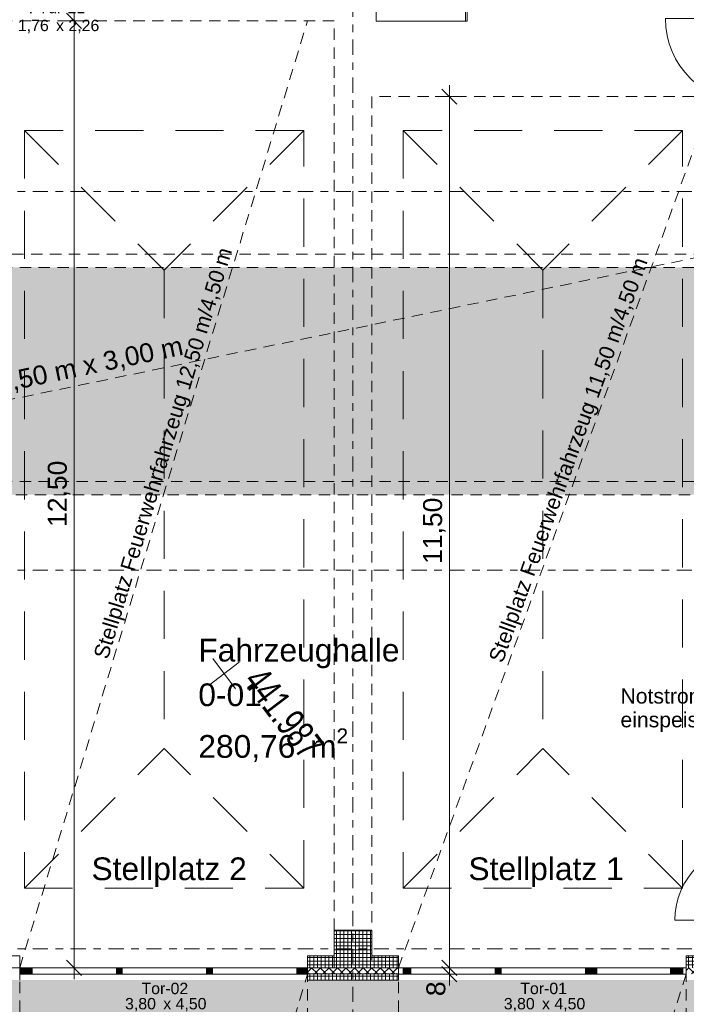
# Model space of a CAD drawing. Header units: metres. Extents: x -167 to 338, y -186 to 508.
# Tile 34 of 113: x 28 to 37, y 28 to 41. Entities that reach past the tile are written whole.
import ezdxf
from ezdxf.enums import TextEntityAlignment as Align

# ---------------------------------------------------------------- set-up
doc = ezdxf.new("R2010")
doc.units = ezdxf.units.M
doc.header["$MEASUREMENT"] = 0
for name, pattern in [('Raster', [0.4, 0.2, -0.1, 0, -0.1]), ('Strichlinie eng', [0.23, 0.15, -0.08]), ('Strichlinie weit', [1.058333, 0.635, -0.423333]), ('Untersicht', [0.2, 0.15, -0.05]), ('Öffnungslinie Tür Fenster', [0.23, 0.15, -0.08])]:
    doc.linetypes.add(name, pattern=pattern)
for name, color, linetype in [('10 Stütze', 7, 'Continuous'), ('10 Wand außen', 7, 'Continuous'), ('10 Wand innen', 7, 'Continuous'), ('10 Wand innen tragend', 7, 'Continuous'), ('20 Decke', 7, 'Continuous'), ('30 Dachaufbau', 7, 'Continuous'), ('30 Dachfenster', 7, 'Continuous'), ('50 Sanitäreinrichtung', 7, 'Continuous'), ('60 Gelände 2D Übersicht', 7, 'Continuous'), ('70 Kanal', 7, 'Continuous'), ('80 Raum', 7, 'Continuous'), ('90 Achsraster', 7, 'Continuous'), ('94 Genehmigungsplanung Bemaßung', 7, 'Continuous'), ('Beschriftung-Punkte', 7, 'Continuous'), ('BT-Gelaende', 7, 'Continuous')]:
    doc.layers.add(name, color=color, linetype=linetype)
doc.styles.add('ERSTELLTER_STIL_1', font='arial.ttf')
doc.styles.add('ERSTELLTER_STIL_2', font='arial.ttf')
doc.styles.add('ERSTELLTER_STIL_7', font='arial.ttf', dxfattribs={"width": 0.7})
doc.dimstyles.new('ERSTELLTER_STIL__1', dxfattribs={"dimtxt": 0.25, "dimasz": 0.19, "dimexe": 0.18, "dimexo": 0.1, "dimgap": 0, "dimtad": 1, "dimtih": 1, "dimtoh": 1, "dimzin": 0, "dimdsep": 46, "dimtxsty": 'ERSTELLTER_STIL_1', "dimblk": 'ARROWHEAD_6', "dimblk1": 'ARROWHEAD_6', "dimblk2": 'ARROWHEAD_6', "dimcen": 0.09, "dimclrd": 7, "dimclre": 7, "dimclrt": 7, "dimazin": 0, "dimtfac": 1, "dimtdec": 4, "dimtmove": 0, "dimatfit": 3, "dimfxl": 1, "dimtolj": 1, "dimtzin": 0, "dimarcsym": 0})
doc.dimstyles.new('ERSTELLTER_STIL__2', dxfattribs={"dimtxt": 0.25, "dimasz": 0.19, "dimexe": 0.18, "dimexo": 0.1, "dimgap": 0, "dimtad": 1, "dimzin": 0, "dimdsep": 46, "dimtxsty": 'ERSTELLTER_STIL_1', "dimblk": 'ARROWHEAD_6', "dimblk1": 'ARROWHEAD_6', "dimblk2": 'ARROWHEAD_6', "dimcen": 0.09, "dimclrd": 7, "dimclre": 7, "dimclrt": 7, "dimazin": 0, "dimtfac": 1, "dimtdec": 4, "dimtmove": 0, "dimatfit": 3, "dimfxl": 1, "dimtolj": 1, "dimtzin": 0, "dimarcsym": 0})
pattern_1 = [(0, (27236.132094, 33357.27905), (0, 0.05), []), (90, (27236.132094, 33357.27905), (-0.05, 0), [])]
pattern_2 = [(45, (27236.132094, 33357.27905), (-0.0565685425, 0.0565685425), []), (135, (27236.132094, 33357.27905), (0.0565685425, 0.0565685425), [])]

# ---------------------------------------------------------------- blocks, each defined once
blk = doc.blocks.new('Einfache Türöffnung')
at = {"layer": '10 Wand außen', "color": 8, "linetype": 'Continuous', "lineweight": 18}
for p, q in [((-1.9, 0.16), (-1.9, 0.32)), ((1.9, 0.16), (1.9, 0.32)), ((-1.9, 0.08), (-1.9, 0.16)), ((1.9, 0.08), (1.9, 0.16)), ((-1.9, 0), (-1.9, 0.08)), ((1.9, 0), (1.9, 0.08))]:
    blk.add_line(p, q, dxfattribs=at)
blk = doc.blocks.new('T Marker 27_2')
at = {"layer": '10 Wand außen', "color": 8, "lineweight": 18, "char_height": 0.15, "attachment_point": 7, "style": 'ERSTELLTER_STIL_1'}
for s, insert in [('\\A1;{\\pql;\\pt0;\\fArial|b0|i0|c0|p0;\\W1.000000;3,80\\fArial|b0|i0|c0|p0;\\W1.000000;\\A1{\\H.66x;\\S^  ;}\\fArial|b0|i0|c0|p0;\\W1.000000; x 4,50\\fArial|b0|i0|c0|p0;\\W1.000000;\\A1{\\H.66x;\\S^  ;}}', (-0.509, -0.751)), ('\\A1;{\\pql;\\pt0;\\fArial|b0|i0|c0|p0;\\W1.000000;Tor-01\\fArial|b0|i0|c0|p0;\\W1.000000;\\fArial|b0|i0|c0|p0;\\W1.000000;\\fArial|b0|i0|c0|p0;\\W1.000000;}', (-0.292, -0.508))]:
    blk.add_mtext(s, dxfattribs=dict(at, insert=insert))
blk = doc.blocks.new('T Marker 27_3')
at = {"layer": '10 Wand außen', "color": 8, "lineweight": 18, "char_height": 0.15, "attachment_point": 7, "style": 'ERSTELLTER_STIL_1'}
for s, insert in [('\\A1;{\\pql;\\pt0;\\fArial|b0|i0|c0|p0;\\W1.000000;3,80\\fArial|b0|i0|c0|p0;\\W1.000000;\\A1{\\H.66x;\\S^  ;}\\fArial|b0|i0|c0|p0;\\W1.000000; x 4,50\\fArial|b0|i0|c0|p0;\\W1.000000;\\A1{\\H.66x;\\S^  ;}}', (-0.509, -0.751)), ('\\A1;{\\pql;\\pt0;\\fArial|b0|i0|c0|p0;\\W1.000000;Tor-02\\fArial|b0|i0|c0|p0;\\W1.000000;\\fArial|b0|i0|c0|p0;\\W1.000000;\\fArial|b0|i0|c0|p0;\\W1.000000;}', (-0.292, -0.508))]:
    blk.add_mtext(s, dxfattribs=dict(at, insert=insert))
blk = doc.blocks.new('Zargentür 1-Fl 27')
at = {"layer": '10 Wand innen tragend', "color": 7, "linetype": 'Continuous', "lineweight": 18}
for p, q in [((0.5575, 0.01), (0.5575, 1.125)), ((-0.5575, 0.01), (-0.5775, 0.01)), ((-0.5775, 0.01), (-0.5775, 0)), ((-0.5775, 0), (-0.5675, 0)), ((-0.5675, 0), (-0.5675, -0.24)), ((-0.5575, -0.02), (-0.5575, 0.01)), ((0.5575, -0.02), (0.5575, 0.01)), ((0.5575, 0.01), (0.5775, 0.01)), ((0.5775, 0), (0.5675, 0)), ((0.5675, 0), (0.5675, -0.24)), ((0.5775, 0.01), (0.5775, 0)), ((-0.5275, -0.02), (-0.5575, -0.02)), ((-0.5275, -0.25), (-0.5275, -0.02)), ((0.5275, -0.25), (0.5275, -0.02)), ((0.5275, -0.02), (0.5575, -0.02)), ((-0.5675, -0.24), (-0.5775, -0.24)), ((-0.5775, -0.24), (-0.5775, -0.25)), ((-0.5775, -0.25), (-0.5275, -0.25)), ((0.5775, -0.25), (0.5275, -0.25)), ((0.5675, -0.24), (0.5775, -0.24)), ((0.5775, -0.24), (0.5775, -0.25))]:
    blk.add_line(p, q, dxfattribs=at)
at = {"layer": '10 Wand innen tragend', "color": 7, "linetype": 'Continuous', "lineweight": 13}
for p, q in [((-0.5675, 0), (-0.5675, -0.24)), ((-0.5675, 0), (-0.5675, -0.24)), ((0.5675, 0), (0.5675, -0.24)), ((0.5675, 0), (0.5675, -0.24))]:
    blk.add_line(p, q, dxfattribs=at)
blk.add_arc((0.5575, 0.01), 1.115, 90, 180, dxfattribs=at)
blk = doc.blocks.new('Zargentür 1-Fl 27_2')
at = {"layer": '10 Wand innen tragend', "color": 7, "linetype": 'Continuous', "lineweight": 18}
for p, q in [((0.495, -0.01), (0.495, 0.98)), ((-0.495, -0.01), (-0.515, -0.01)), ((-0.515, -0.01), (-0.515, -0.02)), ((-0.515, -0.02), (-0.505, -0.02)), ((-0.505, -0.02), (-0.505, -0.26)), ((-0.495, -0.04), (-0.495, -0.01)), ((-0.465, -0.04), (-0.495, -0.04)), ((-0.465, -0.27), (-0.465, -0.04)), ((0.465, -0.27), (0.465, -0.04)), ((0.465, -0.04), (0.495, -0.04)), ((0.495, -0.04), (0.495, -0.01)), ((0.495, -0.01), (0.515, -0.01)), ((0.515, -0.02), (0.505, -0.02)), ((0.505, -0.02), (0.505, -0.26)), ((0.515, -0.01), (0.515, -0.02)), ((-0.505, -0.26), (-0.515, -0.26)), ((-0.515, -0.26), (-0.515, -0.27)), ((-0.515, -0.27), (-0.465, -0.27)), ((0.515, -0.27), (0.465, -0.27)), ((0.505, -0.26), (0.515, -0.26)), ((0.515, -0.26), (0.515, -0.27))]:
    blk.add_line(p, q, dxfattribs=at)
at = {"layer": '10 Wand innen tragend', "color": 7, "linetype": 'Continuous', "lineweight": 13}
for p, q in [((-0.505, -0.26), (-0.505, -0.02)), ((-0.505, -0.26), (-0.505, -0.02)), ((0.505, -0.26), (0.505, -0.02)), ((0.505, -0.26), (0.505, -0.02))]:
    blk.add_line(p, q, dxfattribs=at)
blk.add_arc((0.495, -0.01), 0.99, 90, 180, dxfattribs=at)
blk = doc.blocks.new('T Marker 27_8')
at = {"layer": '10 Wand innen', "color": 7, "lineweight": 18, "char_height": 0.15, "attachment_point": 7, "style": 'ERSTELLTER_STIL_1'}
for s, insert in [('\\A1;{\\pql;\\pt0;\\fArial|b0|i0|c0|p0;\\W1.000000;1,76\\fArial|b0|i0|c0|p0;\\W1.000000;\\A1{\\H.66x;\\S^  ;}\\fArial|b0|i0|c0|p0;\\W1.000000; x 2,26\\fArial|b0|i0|c0|p0;\\W1.000000;\\A1{\\H.66x;\\S^  ;}}', (-0.553, -0.431)), ('\\A1;{\\pql;\\pt0;\\fArial|b0|i0|c0|p0;\\W1.000000;I-Tür-21\\fArial|b0|i0|c0|p0;\\W1.000000;\\fArial|b0|i0|c0|p0;\\W1.000000;\\fArial|b0|i0|c0|p0;\\W1.000000;}', (-0.41, -0.153))]:
    blk.add_mtext(s, dxfattribs=dict(at, insert=insert))
blk = doc.blocks.new('Fahrzeughalle _0-01_15_1', base_point=(30.246, 36.09))
at = {"layer": '80 Raum', "color": 7, "lineweight": 18, "insert": (30.709, 31.501), "char_height": 0.3, "attachment_point": 1, "style": 'ERSTELLTER_STIL_1'}
blk.add_mtext('\\A1;{\\pql;\\pt0,0.2;\\fArial|b0|i0|c0|p0;\\W1.000000;280,76\\fArial|b0|i0|c0|p0;\\W1.000000;\\A1{\\H.66x;\\S^  ;}\\fArial|b0|i0|c0|p0;\\W1.000000; m\\fArial|b0|i0|c0|p0;\\W1.000000;\\A1{\\H.66x;\\S2^  ;}}', dxfattribs=at)
at = {"layer": '80 Raum', "color": 7, "lineweight": 18, "style": 'ERSTELLTER_STIL_1'}
for tag, p in [('DUMMY_850', (33.431, 32.752)), ('ROOM_NAME', (30.709, 32.684)), ('DUMMY_851', (31.533, 32.163)), ('ROOM_NUMBER', (30.709, 32.095)), ('DUMMY_852', (30.709, 31.574))]:
    blk.add_attdef(tag, text='', height=0.3, dxfattribs=at).set_placement(p, align=Align.TOP_LEFT)
blk = doc.blocks.new('Standard-Rastermarker_137')
at = {"layer": '90 Achsraster', "color": 14, "linetype": 'Raster', "lineweight": 18, "true_color": 0xa80000}
blk.add_line((1, 0), (24.731, 0), dxfattribs=at)
at = {"layer": '90 Achsraster', "color": 14, "lineweight": 18, "true_color": 0xa80000, "style": 'ERSTELLTER_STIL_2'}
for tag, p in [('AC_MarkerText_1_0', (-0.569, -0.069)), ('AC_MarkerText_1_1', (25.862, -0.069))]:
    blk.add_attdef(tag, text='', height=0.3, rotation=90, dxfattribs=at).set_placement(p, align=Align.TOP_CENTER)
blk = doc.blocks.new('Standard-Rastermarker_139')
at = {"layer": '90 Achsraster', "color": 14, "linetype": 'Raster', "lineweight": 18, "true_color": 0xa80000}
blk.add_line((1, 0), (45.443, 0), dxfattribs=at)
at = {"layer": '90 Achsraster', "color": 14, "lineweight": 18, "true_color": 0xa80000, "style": 'ERSTELLTER_STIL_2'}
for tag, p in [('AC_MarkerText_1_0', (-0.35, 0.15)), ('AC_MarkerText_1_1', (46.793, 0.15))]:
    blk.add_attdef(tag, text='', height=0.3, dxfattribs=at).set_placement(p, align=Align.TOP_CENTER)
blk = doc.blocks.new('Büroschrank 27_2')
at = {"layer": '50 Sanitäreinrichtung', "color": 7, "linetype": 'Continuous', "lineweight": 13}
for p, q in [((0, 0.025), (1.2, 0.025)), ((0, 0), (0, 0.025)), ((0.6, 0), (0.6, 0.025))]:
    blk.add_line(p, q, dxfattribs=at)
at = {"layer": '50 Sanitäreinrichtung', "color": 7, "linetype": 'Continuous', "lineweight": 13, "flags": 128}
blk.add_lwpolyline([(0, 0), (1.2, 0), (1.2, 1.2), (0, 1.2)], close=True, dxfattribs=at)
blk = doc.blocks.new('*D471', base_point=(27236.132, 33357.279))
at = {"layer": '94 Genehmigungsplanung Bemaßung', "color": 7, "linetype": 'Continuous', "lineweight": 13}
for p, q in [((17.761, 46.033), (17.561, 45.833)), ((17.661, 45.746), (17.661, 46.121)), ((38.101, 46.033), (37.901, 45.833)), ((17.511, 45.933), (17.661, 45.933)), ((17.661, 45.933), (38.001, 45.933))]:
    blk.add_line(p, q, dxfattribs=at)
at = {"layer": '94 Genehmigungsplanung Bemaßung', "color": 7, "lineweight": 13, "char_height": 0.25, "attachment_point": 7, "style": 'ERSTELLTER_STIL_1'}
for s, insert in [('\\A1;{\\pql;\\fArial|b0|i0|c0|p0;\\W1.000000;20,34}', (27.211, 45.983)), ('\\A1;{\\pql;\\fArial|b0|i0|c0|p0;\\W1.000000;24}', (37.52, 45.983))]:
    blk.add_mtext(s, dxfattribs=dict(at, insert=insert))
blk = doc.blocks.new('ARROWHEAD_6')
at = {"color": 0, "linetype": 'Continuous', "lineweight": 0}
for p, q in [((0, 0), (-1, 0)), ((-0.5, -0.5), (0.5, 0.5))]:
    blk.add_line(p, q, dxfattribs=at)
blk = doc.blocks.new('*D472', base_point=(27236.132, 33357.279))
at = {"layer": '94 Genehmigungsplanung Bemaßung', "color": 7, "linetype": 'Continuous', "lineweight": 13}
for p, q in [((38.101, 46.033), (37.901, 45.833)), ((38.001, 45.746), (38.001, 46.121)), ((38.341, 46.033), (38.141, 45.833)), ((38.241, 45.746), (38.241, 46.121)), ((17.661, 45.933), (38.001, 45.933)), ((38.001, 45.933), (38.241, 45.933))]:
    blk.add_line(p, q, dxfattribs=at)
blk = doc.blocks.new('*D500', base_point=(27236.132, 33357.279))
at = {"layer": '94 Genehmigungsplanung Bemaßung', "color": 7, "linetype": 'Continuous', "lineweight": 13}
for p, q in [((17.761, 26.404), (17.561, 26.204)), ((17.661, 26.117), (17.661, 26.492)), ((38.101, 26.404), (37.901, 26.204)), ((38.001, 26.117), (38.001, 26.492)), ((17.661, 26.304), (38.001, 26.304))]:
    blk.add_line(p, q, dxfattribs=at)
at = {"layer": '94 Genehmigungsplanung Bemaßung', "color": 7, "lineweight": 13, "char_height": 0.25, "attachment_point": 7, "style": 'ERSTELLTER_STIL_1'}
for s, insert in [('\\A1;{\\pql;\\fArial|b0|i0|c0|p0;\\W1.000000;20,34}', (27.211, 26.354)), ('\\A1;{\\pql;\\fArial|b0|i0|c0|p0;\\W1.000000;24}', (37.52, 26.354))]:
    blk.add_mtext(s, dxfattribs=dict(at, insert=insert))
blk = doc.blocks.new('*D508', base_point=(27236.132, 33357.279))
at = {"layer": '94 Genehmigungsplanung Bemaßung', "color": 7, "linetype": 'Continuous', "lineweight": 13}
for p, q in [((15.441, 28.92), (15.641, 28.72)), ((15.729, 28.82), (15.354, 28.82)), ((15.541, 28.18), (15.541, 28.82)), ((15.441, 28.28), (15.641, 28.08)), ((15.729, 28.18), (15.354, 28.18)), ((15.541, 28.03), (15.541, 28.18))]:
    blk.add_line(p, q, dxfattribs=at)
at = {"layer": '94 Genehmigungsplanung Bemaßung', "color": 7, "lineweight": 13, "insert": (15.491, 28.309), "char_height": 0.25, "attachment_point": 7, "rotation": 90, "style": 'ERSTELLTER_STIL_1'}
blk.add_mtext('\\A1;{\\pql;\\fArial|b0|i0|c0|p0;\\W1.000000;64}', dxfattribs=at)
blk = doc.blocks.new('*D547', base_point=(27236.132, 33357.279))
at = {"layer": '94 Genehmigungsplanung Bemaßung', "color": 7, "linetype": 'Continuous', "lineweight": 13}
for p, q in [((34.211, 28.34), (33.836, 28.34)), ((33.923, 28.44), (34.123, 28.24)), ((34.123, 28.158), (33.923, 28.358)), ((34.023, 28.258), (34.023, 28.34)), ((34.211, 28.258), (33.836, 28.258)), ((34.023, 28.108), (34.023, 28.258))]:
    blk.add_line(p, q, dxfattribs=at)
at = {"layer": '94 Genehmigungsplanung Bemaßung', "color": 7, "lineweight": 13, "insert": (33.973, 27.967), "char_height": 0.25, "attachment_point": 7, "rotation": 90, "style": 'ERSTELLTER_STIL_1'}
blk.add_mtext('\\A1;{\\pql;\\fArial|b0|i0|c0|p0;\\W1.000000;8}', dxfattribs=at)
blk = doc.blocks.new('*D548', base_point=(27236.132, 33357.279))
at = {"layer": '94 Genehmigungsplanung Bemaßung', "color": 7, "linetype": 'Continuous', "lineweight": 13}
for p, q in [((34.123, 39.74), (33.923, 39.94)), ((34.023, 39.84), (34.023, 39.99)), ((34.211, 39.84), (33.836, 39.84)), ((34.023, 28.34), (34.023, 39.84)), ((34.211, 28.34), (33.836, 28.34)), ((33.923, 28.44), (34.123, 28.24)), ((34.123, 28.158), (33.923, 28.358))]:
    blk.add_line(p, q, dxfattribs=at)
at = {"layer": '94 Genehmigungsplanung Bemaßung', "color": 7, "lineweight": 13, "insert": (33.973, 33.673), "char_height": 0.25, "attachment_point": 7, "rotation": 90, "style": 'ERSTELLTER_STIL_1'}
blk.add_mtext('\\A1;{\\pql;\\fArial|b0|i0|c0|p0;\\W1.000000;11,50}', dxfattribs=at)
blk = doc.blocks.new('*D558', base_point=(27236.132, 33357.279))
at = {"layer": '94 Genehmigungsplanung Bemaßung', "color": 7, "linetype": 'Continuous', "lineweight": 13}
for p, q in [((29.169, 40.74), (28.969, 40.94)), ((29.069, 40.84), (29.069, 40.99)), ((29.257, 40.84), (28.882, 40.84)), ((29.069, 28.34), (29.069, 40.84)), ((29.257, 28.34), (28.882, 28.34)), ((28.969, 28.44), (29.169, 28.24)), ((29.069, 28.19), (29.069, 28.34))]:
    blk.add_line(p, q, dxfattribs=at)
at = {"layer": '94 Genehmigungsplanung Bemaßung', "color": 7, "lineweight": 13, "insert": (29.019, 34.161), "char_height": 0.25, "attachment_point": 7, "rotation": 90, "style": 'ERSTELLTER_STIL_1'}
blk.add_mtext('\\A1;{\\pql;\\fArial|b0|i0|c0|p0;\\W1.000000;12,50}', dxfattribs=at)
blk = doc.blocks.new('Kreuz_003')
at = {"layer": 'BT-Gelaende', "color": 30, "linetype": 'Continuous', "lineweight": 18, "true_color": 0xff7300}
for p, q in [((0, 0.5), (0, -0.5)), ((-0.5, 0), (0.5, 0))]:
    blk.add_line(p, q, dxfattribs=at)

msp = doc.modelspace()

# ---------------------------------------------------------------- hatches: boundary and pattern name
at = {"layer": '10 Stütze', "linetype": 'Continuous', "lineweight": 18}
h = msp.add_hatch(dxfattribs=at)
h.set_pattern_fill('Beton__Fertigteil_Träger_1D', color=8, style=0, pattern_type=2)
h.set_pattern_definition(pattern_1)
h.paths.add_polyline_path([(33.001, 28.84), (32.501, 28.84), (32.501, 28.5), (33.001, 28.5)])
h = msp.add_hatch(dxfattribs=at)
h.set_pattern_fill('Beton__Fertigteil_Träger_1D', color=8, style=0, pattern_type=2)
h.set_pattern_definition(pattern_1)
h.paths.add_polyline_path([(33.001, 28.5), (32.501, 28.5), (32.501, 28.34), (33.001, 28.34)])
h = msp.add_hatch(dxfattribs=at)
h.set_pattern_fill('Beton__Fertigteil_Träger_1D', color=8, style=0, pattern_type=2)
h.set_pattern_definition(pattern_1)
h.paths.add_polyline_path([(32.501, 28.34), (32.501, 28.34), (33.001, 28.34), (33.001, 28.34)])
at = {"layer": '10 Wand außen', "linetype": 'Continuous', "lineweight": 18}
h = msp.add_hatch(dxfattribs=at)
h.set_pattern_fill('Beton__Fertigteil_Träger_1D', color=8, style=0, pattern_type=2)
h.set_pattern_definition(pattern_1)
h.paths.add_polyline_path([(32.151, 28.5), (32.151, 28.34), (32.501, 28.34), (32.501, 28.5)])
h = msp.add_hatch(dxfattribs=at)
h.set_pattern_fill('Beton__Fertigteil_Träger_1D', color=8, style=0, pattern_type=2)
h.set_pattern_definition(pattern_1)
h.paths.add_polyline_path([(33.001, 28.5), (33.001, 28.34), (33.351, 28.34), (33.351, 28.5)])
h = msp.add_hatch(dxfattribs=at)
h.set_pattern_fill('Beton__Fertigteil_Träger_1D', color=8, style=0, pattern_type=2)
h.set_pattern_definition(pattern_1)
h.paths.add_polyline_path([(37.151, 28.5), (37.151, 28.34), (37.501, 28.34), (37.501, 28.5)])
at = {"layer": '10 Wand außen', "linetype": 'Continuous', "lineweight": 18, "true_color": 0xf50000}
for points in [[(28.407, 28.258), (28.407, 28.34), (28.351, 28.34), (28.351, 28.258)], [(28.522, 28.258), (28.522, 28.34), (28.422, 28.34), (28.422, 28.258)], [(29.712, 28.258), (29.712, 28.34), (29.622, 28.34), (29.622, 28.258)], [(30.902, 28.258), (30.902, 28.34), (30.812, 28.34), (30.812, 28.258)], [(32.099, 28.258), (32.099, 28.34), (32.002, 28.34), (32.002, 28.258)], [(32.151, 28.258), (32.151, 28.34), (32.111, 28.34), (32.111, 28.258)], [(33.522, 28.258), (33.522, 28.34), (33.422, 28.34), (33.422, 28.258)], [(34.712, 28.258), (34.712, 28.34), (34.622, 28.34), (34.622, 28.258)], [(35.902, 28.258), (35.902, 28.34), (35.812, 28.34), (35.812, 28.258)], [(35.902, 28.258), (35.902, 28.34), (35.902, 28.34), (35.902, 28.258)], [(35.977, 28.258), (35.977, 28.34), (35.911, 28.34), (35.911, 28.258)], [(36.995, 28.258), (36.995, 28.34), (36.935, 28.34), (36.935, 28.258)], [(37.099, 28.258), (37.099, 28.34), (37.002, 28.34), (37.002, 28.258)]]:
    msp.add_hatch(color=1, dxfattribs=at).paths.add_polyline_path(points)
at = {"layer": '10 Wand außen', "linetype": 'Continuous', "lineweight": 13, "true_color": 0x000100}
for points in [[(28.422, 28.258), (28.422, 28.34), (28.407, 28.34), (28.407, 28.258)], [(32.111, 28.258), (32.111, 28.34), (32.099, 28.34), (32.099, 28.258)], [(33.422, 28.258), (33.422, 28.34), (33.407, 28.34), (33.407, 28.258)], [(35.911, 28.258), (35.911, 28.34), (35.902, 28.34), (35.902, 28.258)], [(37.002, 28.258), (37.002, 28.34), (36.995, 28.34), (36.995, 28.258)], [(37.111, 28.258), (37.111, 28.34), (37.099, 28.34), (37.099, 28.258)]]:
    msp.add_hatch(color=98, dxfattribs=at).paths.add_polyline_path(points)
at = {"layer": '10 Wand außen', "linetype": 'Continuous', "lineweight": 18}
h = msp.add_hatch(dxfattribs=at)
h.set_pattern_fill('Dämmung__hart_1_0001', color=8, style=0, pattern_type=2)
h.set_pattern_definition(pattern_2)
h.paths.add_polyline_path([(32.151, 28.34), (32.151, 28.26), (33.351, 28.26), (33.351, 28.34), (33.001, 28.34), (33.001, 28.34), (32.501, 28.34), (32.501, 28.34)])
h = msp.add_hatch(dxfattribs=at)
h.set_pattern_fill('Dämmung__hart_1_0001', color=8, style=0, pattern_type=2)
h.set_pattern_definition(pattern_2)
h.paths.add_polyline_path([(37.501, 28.34), (37.151, 28.34), (37.151, 28.26), (37.751, 28.26), (37.751, 28.34), (37.501, 28.34)])
h = msp.add_hatch(dxfattribs=at)
h.set_pattern_fill('Beton__Fertigteil_Träger_1D', color=8, style=0, pattern_type=2)
h.set_pattern_definition(pattern_1)
h.paths.add_polyline_path([(32.151, 28.26), (32.151, 28.18), (33.351, 28.18), (33.351, 28.26)])
at = {"layer": '30 Dachaufbau', "linetype": 'Continuous', "lineweight": 0, "true_color": 0x7f7f7f}
msp.add_hatch(color=8, dxfattribs=at).paths.add_polyline_path([(22.851, 37.585), (37.651, 37.585), (37.651, 34.585), (22.851, 34.585)])
at = {"layer": '60 Gelände 2D Übersicht', "linetype": 'Continuous', "lineweight": 0, "true_color": 0xebebeb}
msp.add_hatch(color=7, dxfattribs=at).paths.add_polyline_path([(17.341, 12.385), (17.35, 16.28), (17.341, 24.626), (15.341, 24.626), (15.341, 30.467), (17.341, 30.467), (17.341, 28.18), (38.147, 28.18), (38.147, 25.18), (40.147, 25.18), (40.147, 19.345), (38.093, 13.721), (38.061, 11.493, 0.186662), (39.151, 10.29), (14.501, 10.243, 0.216802)])

# ---------------------------------------------------------------- linework, layer by layer
at = {"layer": '10 Stütze', "color": 7, "linetype": 'Continuous', "lineweight": 13, "flags": 128}
for points in [[(33.001, 28.5), (33.001, 28.84), (32.501, 28.84), (32.501, 28.5)], [(32.501, 28.34), (32.501, 28.34), (33.001, 28.34), (33.001, 28.34)]]:
    msp.add_lwpolyline(points, dxfattribs=at)
at = {"layer": '10 Wand außen', "color": 8, "linetype": 'Continuous', "lineweight": 18}
for p, q in [((28.351, 28.34), (28.351, 28.5)), ((32.151, 28.34), (32.151, 28.5)), ((33.351, 28.34), (33.351, 28.5)), ((37.151, 28.34), (37.151, 28.5)), ((28.351, 28.26), (28.351, 28.34)), ((32.151, 28.26), (32.151, 28.34)), ((33.351, 28.26), (33.351, 28.34)), ((37.151, 28.26), (37.151, 28.34)), ((28.351, 28.18), (28.351, 28.26)), ((32.151, 28.18), (32.151, 28.26)), ((33.351, 28.18), (33.351, 28.26)), ((37.151, 28.18), (37.151, 28.26))]:
    msp.add_line(p, q, dxfattribs=at)
at = {"layer": '10 Wand außen', "color": 7, "linetype": 'Continuous', "lineweight": 13}
for p, q in [((28.351, 28.34), (32.151, 28.34)), ((32.501, 28.34), (32.151, 28.34)), ((33.351, 28.34), (33.001, 28.34)), ((33.351, 28.34), (37.151, 28.34)), ((28.351, 28.258), (32.151, 28.258)), ((33.351, 28.26), (32.151, 28.26)), ((33.351, 28.258), (37.151, 28.258))]:
    msp.add_line(p, q, dxfattribs=at)
at = {"layer": '10 Wand außen', "color": 7, "linetype": 'Continuous', "lineweight": 13, "flags": 128}
for points in [[(32.501, 28.5), (32.151, 28.5)], [(33.351, 28.5), (33.001, 28.5)], [(37.501, 28.5), (37.151, 28.5)], [(32.151, 28.18), (33.351, 28.18)]]:
    msp.add_lwpolyline(points, dxfattribs=at)
at = {"layer": '20 Decke', "color": 7, "linetype": 'Continuous', "lineweight": 13, "flags": 128}
msp.add_lwpolyline([(22.501, 28.84), (23.001, 28.84), (23.001, 28.5), (23.351, 28.5), (23.351, 28.258), (27.151, 28.258), (27.151, 28.5), (27.501, 28.5), (27.501, 28.84), (28.001, 28.84), (28.001, 28.5), (28.351, 28.5), (28.351, 28.258), (32.151, 28.258), (32.151, 28.5), (32.501, 28.5), (32.501, 28.84), (33.001, 28.84), (33.001, 28.5), (33.351, 28.5), (33.351, 28.258), (37.151, 28.258)], dxfattribs=at)
at = {"layer": '30 Dachaufbau', "color": 7, "linetype": 'Untersicht', "lineweight": 13, "flags": 128}
msp.add_lwpolyline([(22.851, 37.585), (37.651, 37.585), (37.651, 34.585), (22.851, 34.585)], close=True, dxfattribs=at)
at = {"layer": '30 Dachfenster', "color": 7, "linetype": 'Strichlinie eng', "lineweight": 13}
msp.add_line((23.001, 34.76), (37.501, 37.76), dxfattribs=at)
at = {"layer": '30 Dachfenster', "color": 7, "linetype": 'Öffnungslinie Tür Fenster', "lineweight": 13, "flags": 128}
msp.add_lwpolyline([(23.001, 37.76), (37.501, 37.76), (37.501, 34.76), (23.001, 34.76)], close=True, dxfattribs=at)
at = {"layer": '30 Dachfenster', "color": 7, "linetype": 'Untersicht', "lineweight": 13, "flags": 128}
msp.add_lwpolyline([(23.001, 37.76), (37.501, 37.76), (37.501, 34.76), (23.001, 34.76)], close=True, dxfattribs=at)
at = {"layer": '70 Kanal', "color": 253, "linetype": 'Strichlinie weit', "lineweight": 18, "true_color": 0x9f9f9f}
for p, q in [((32.101, 39.393), (28.415, 39.393)), ((28.415, 39.393), (28.415, 29.393)), ((28.415, 39.393), (30.258, 37.55)), ((32.101, 39.393), (30.258, 37.55)), ((32.101, 29.393), (32.101, 39.393)), ((37.101, 39.393), (33.415, 39.393)), ((33.415, 39.393), (33.415, 29.393)), ((33.415, 39.393), (35.258, 37.55)), ((37.101, 39.393), (35.258, 37.55)), ((37.101, 29.393), (37.101, 39.393)), ((30.258, 37.55), (30.258, 31.236)), ((35.258, 37.55), (35.258, 31.236)), ((28.415, 29.393), (30.258, 31.236)), ((32.101, 29.393), (30.258, 31.236)), ((33.415, 29.393), (35.258, 31.236)), ((37.101, 29.393), (35.258, 31.236)), ((28.415, 29.393), (32.101, 29.393)), ((33.415, 29.393), (37.101, 29.393))]:
    msp.add_line(p, q, dxfattribs=at)
at = {"layer": '80 Raum', "color": 7, "linetype": 'Öffnungslinie Tür Fenster', "lineweight": 13}
for p, q in [((28.351, 28.34), (32.151, 40.84)), ((33.351, 28.34), (37.501, 39.84)), ((28.351, 15.708), (32.151, 28.258)), ((33.351, 16.458), (37.151, 28.258))]:
    msp.add_line(p, q, dxfattribs=at)
at = {"layer": '80 Raum', "color": 7, "linetype": 'Öffnungslinie Tür Fenster', "lineweight": 13, "flags": 128}
for points in [[(28.001, 28.34), (32.501, 28.34), (32.501, 40.84), (28.001, 40.84)], [(33.001, 28.34), (37.501, 28.34), (37.501, 39.84), (33.001, 39.84)], [(28.351, 15.708), (32.151, 15.708), (32.151, 28.258), (28.351, 28.258)], [(33.351, 16.458), (37.151, 16.458), (37.151, 28.258), (33.351, 28.258)]]:
    msp.add_lwpolyline(points, close=True, dxfattribs=at)

# ---------------------------------------------------------------- block references
at = {"layer": '10 Wand außen', "color": 7, "linetype": 'Continuous', "lineweight": 18, "xscale": -1}
for p in [(30.251, 28.18), (35.251, 28.18)]:
    msp.add_blockref('Einfache Türöffnung', p, dxfattribs=at)
at = {"layer": '10 Wand außen', "color": 7, "lineweight": 13}
for name, p in [('T Marker 27_3', (30.251, 28.5)), ('T Marker 27_2', (35.251, 28.5))]:
    msp.add_blockref(name, p, dxfattribs=at)
at = {"layer": '10 Wand innen', "color": 7, "lineweight": 13}
msp.add_blockref('T Marker 27_8', (28.88, 41.092), dxfattribs=at)
at = {"layer": '10 Wand innen tragend', "color": 7, "linetype": 'Continuous', "lineweight": 18, "rotation": 90}
msp.add_blockref('Zargentür 1-Fl 27', (38.001, 40.313), dxfattribs=at)
at = {"layer": '10 Wand innen tragend', "color": 7, "linetype": 'Continuous', "lineweight": 18, "xscale": -1, "rotation": 90}
msp.add_blockref('Zargentür 1-Fl 27_2', (37.981, 29.467), dxfattribs=at)
at = {"layer": '50 Sanitäreinrichtung', "color": 7, "linetype": 'Continuous', "lineweight": 18, "xscale": -1, "rotation": 90}
msp.add_blockref('Büroschrank 27_2', (34.259, 42.034), dxfattribs=at)
at = {"layer": '80 Raum', "color": 7, "linetype": 'Continuous', "lineweight": 18}
msp.add_blockref('Fahrzeughalle _0-01_15_1', (30.246, 36.09), dxfattribs=at).add_auto_attribs({'ROOM_NAME': 'Fahrzeughalle ', 'ROOM_NUMBER': '0-01'})
at = {"layer": '90 Achsraster', "color": 7, "linetype": 'Continuous', "lineweight": 18, "rotation": 270}
msp.add_blockref('Standard-Rastermarker_137', (32.751, 47.592), dxfattribs=at)
at = {"layer": '90 Achsraster', "color": 7, "linetype": 'Continuous', "lineweight": 18}
for p in [(13.524, 38.59), (13.524, 33.59), (13.524, 28.59)]:
    msp.add_blockref('Standard-Rastermarker_139', p, dxfattribs=at)
at = {"layer": 'BT-Gelaende', "color": 30, "linetype": 'Continuous', "lineweight": 18, "true_color": 0xff7300, "xscale": 0.5, "yscale": 0.5, "rotation": 307.1573563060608}
msp.add_blockref('Kreuz_003', (31.051, 32.224), dxfattribs=at)

# ---------------------------------------------------------------- texts
at = {"layer": '10 Wand außen', "color": 7, "linetype": 'Continuous', "lineweight": 13, "insert": (36.282, 32.029), "char_height": 0.2, "attachment_point": 1, "line_spacing_factor": 0.940384, "style": 'ERSTELLTER_STIL_1'}
msp.add_mtext('\\A1;{\\pql;\\fArial|b0|i0|c0|p0;\\W1.000000;Notstrom-\\P\\pql;\\fArial|b0|i0|c0|p0;\\W1.000000;einspeisung}', dxfattribs=at)
at = {"layer": '30 Dachfenster', "color": 7, "linetype": 'Continuous', "lineweight": 13, "attachment_point": 1, "style": 'ERSTELLTER_STIL_1'}
for s, insert, char_height, rotation in [('\\A1;{\\pql;\\fArial|b0|i0|c0|p0;\\W1.000000;Stellplatz Feuerwehrfahrzeug 12,50 m/\\fArial|b0|i0|c0|p0;\\W1.000000;4,50\\fArial|b0|i0|c0|p0;\\W1.000000; m}', (29.322, 32.46), 0.2, 73.0907), ('\\A1;{\\pql;\\fArial|b0|i0|c0|p0;\\W1.000000;Stellplatz Feuerwehrfahrzeug 11,\\fArial|b0|i0|c0|p0;\\W1.000000;5\\fArial|b0|i0|c0|p0;\\W1.000000;0 m/4,50 m}', (34.537, 32.421), 0.2, 70.157), ('\\A1;{\\pql;\\fArial|b0|i0|c0|p0;\\W1.000000;Oberlicht\\fArial|b0|i0|c0|p0;\\W1.000000; 14,50 m x 3,00 m}', (26.371, 35.826), 0.25, 11.7683)]:
    msp.add_mtext(s, dxfattribs=dict(at, insert=insert, char_height=char_height, rotation=rotation))
at = {"layer": '50 Sanitäreinrichtung', "color": 7, "linetype": 'Continuous', "lineweight": 13, "char_height": 0.3, "attachment_point": 1, "style": 'ERSTELLTER_STIL_1'}
for s, insert in [('\\A1;{\\pql;\\fArial|b0|i0|c0|p0;\\W1.000000;Stellplatz \\fArial|b0|i0|c0|p0;\\W1.000000;2}', (29.299, 29.798)), ('\\A1;{\\pql;\\fArial|b0|i0|c0|p0;\\W1.000000;Stellplatz \\fArial|b0|i0|c0|p0;\\W1.000000;1}', (34.275, 29.798))]:
    msp.add_mtext(s, dxfattribs=dict(at, insert=insert))
at = {"layer": 'Beschriftung-Punkte', "color": 30, "linetype": 'Continuous', "lineweight": 18, "true_color": 0xff7300, "insert": (31.525, 32.426), "char_height": 0.375, "attachment_point": 1, "rotation": 307.1574, "style": 'ERSTELLTER_STIL_7'}
msp.add_mtext('\\A1;{\\pql;\\fArial|b0|i0|c0|p0;\\W0.700000; 441.987 }', dxfattribs=at)

# ---------------------------------------------------------------- dimensions: what is measured, and where the dimension line sits
at = {"layer": '94 Genehmigungsplanung Bemaßung', "color": 7, "linetype": 'Continuous', "lineweight": 13}
for base, p1, p2, picture, middle in [((38.001, 45.933), (17.661, 43.61), (38.001, 36.09), '*D471', (27.63, 46.108)), ((38.241, 45.933), (38.001, 36.09), (38.241, 36.09), '*D472', (37.71, 46.108)), ((38.001, 26.304), (17.661, 36.09), (38.001, 36.09), '*D500', (27.63, 26.479))]:
    dim = msp.add_linear_dim(base=base, p1=p1, p2=p2, dimstyle='ERSTELLTER_STIL__1', dxfattribs=at)
    dim.commit()
    dim.dimension.update_dxf_attribs({"geometry": picture, "text_midpoint": middle, "dimtype": 160})
for base, p1, p2, picture, middle in [((29.069, 40.84), (28.351, 28.34), (28.001, 40.84), '*D558', (28.894, 34.579)), ((34.023, 39.84), (32.151, 28.34), (33.001, 39.84), '*D548', (33.848, 34.092)), ((15.541, 28.82), (47.957, 28.18), (18.001, 28.82), '*D508', (15.366, 28.499)), ((34.023, 28.34), (32.151, 28.258), (32.151, 28.34), '*D547', (33.848, 28.062))]:
    dim = msp.add_linear_dim(base=base, p1=p1, p2=p2, angle=90, dimstyle='ERSTELLTER_STIL__2', dxfattribs=at)
    dim.commit()
    dim.dimension.update_dxf_attribs({"geometry": picture, "text_midpoint": middle, "dimtype": 160, "text_rotation": 90})

doc.saveas('drawing.dxf')
